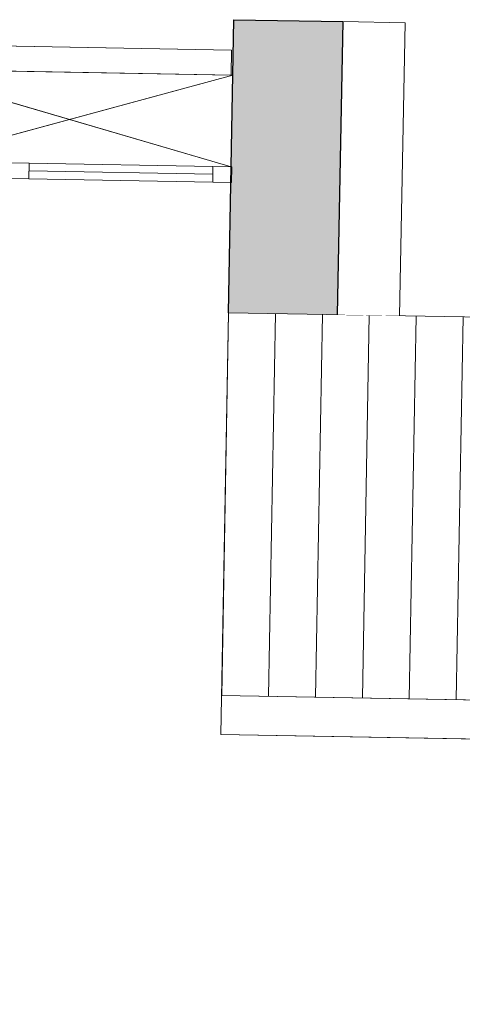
# Model space of a CAD drawing. Header units: millimetres. Extents: x -13022 to 1371524, y -38729 to 632593.
# Tile 197 of 256: x 1007712 to 1009128, y 6819 to 9968. Entities that reach past the tile are written whole.
import ezdxf

# ---------------------------------------------------------------- set-up
doc = ezdxf.new("R2010")
doc.units = ezdxf.units.MM
doc.header["$LTSCALE"] = 35
doc.set_wipeout_variables(frame=1)
doc.linetypes.add('DASHED', pattern=[200, 100, -100])
doc.linetypes.add('DIVIDE', pattern=[1250, 862.5, -112.5, 25, -112.5, 25, -112.5])
for name, color, linetype in [('LAYER102', 1, 'Continuous'), ('LAYER111', 7, 'Continuous'), ('LAYER22', 7, 'Continuous'), ('LAYER27', 7, 'Continuous'), ('LAYER28', 7, 'Continuous'), ('LAYER30', 7, 'Continuous')]:
    doc.layers.add(name, color=color, linetype=linetype)
doc.styles.get("Standard").update_dxf_attribs({"font": 'simplex.shx'})
doc.dimstyles.new('~R----C~', dxfattribs={"dimtxt": 162, "dimasz": 180, "dimexe": 0.18, "dimexo": 0.0625, "dimgap": 16.2, "dimtad": 1, "dimdec": 0, "dimzin": 0, "dimdsep": 46, "dimtxsty": 'Standard', "dimcen": 0.09, "dimse1": 1, "dimse2": 1, "dimclrd": 7, "dimadec": 0, "dimazin": 0, "dimtfac": 1, "dimtdec": 4, "dimtmove": 0, "dimatfit": 3, "dimfxl": 1, "dimtolj": 1, "dimtzin": 0, "dimlwd": 13, "dimarcsym": 0})

# ---------------------------------------------------------------- blocks, each defined once
blk = doc.blocks.new('*D134')
at = {"layer": 'Defpoints', "color": 0, "linetype": 'Continuous', "transparency": 16777216}
for p in [(1008357.8, 7795.2), (1007635, 6871.1), (1008311.3, 5211.1)]:
    blk.add_point(p, dxfattribs=at)
at = {"layer": 'LAYER102', "color": 7, "linetype": 'Continuous', "lineweight": 13, "transparency": 16777216}
blk.add_line((1007785.4, 5220.5), (1008131.3, 5214.3), dxfattribs=at)
at = {"layer": 'LAYER102', "color": 7, "linetype": 'Continuous', "transparency": 16777216}
for points in [[(1007785.9, 5250.5), (1007784.8, 5190.5), (1007605.4, 5223.8)], [(1008131.8, 5244.3), (1008130.8, 5184.3), (1008311.3, 5211.1)]]:
    blk.add_solid(points, dxfattribs=at)
at = {"layer": 'LAYER102', "color": 0, "linetype": 'Continuous', "transparency": 16777216, "insert": (1007960.1, 5314.6), "char_height": 162, "attachment_point": 5, "rotation": 358.9686}
blk.add_mtext('\\A1;706', dxfattribs=at)
blk = doc.blocks.new('*D135')
at = {"layer": 'Defpoints', "color": 0, "linetype": 'Continuous', "transparency": 16777216}
for p in [(1008357.8, 7795.2), (1028082.8, 7447.9), (1028036.1, 4856)]:
    blk.add_point(p, dxfattribs=at)
at = {"layer": 'LAYER102', "color": 7, "linetype": 'Continuous', "lineweight": 13, "transparency": 16777216}
blk.add_line((1008491.2, 5207.8), (1027856.2, 4859.2), dxfattribs=at)
at = {"layer": 'LAYER102', "color": 7, "linetype": 'Continuous', "transparency": 16777216}
for points in [[(1008491.8, 5237.8), (1008490.7, 5177.8), (1008311.3, 5211.1)], [(1027856.7, 4889.2), (1027855.6, 4829.2), (1028036.1, 4856)]]:
    blk.add_solid(points, dxfattribs=at)
at = {"layer": 'LAYER102', "color": 0, "linetype": 'Continuous', "transparency": 16777216, "insert": (1018175.4, 5130.7), "char_height": 162, "attachment_point": 5, "rotation": 358.9686}
blk.add_mtext('\\A1;19728', dxfattribs=at)
blk = doc.blocks.new('*D138')
at = {"layer": 'Defpoints', "color": 0, "linetype": 'Continuous', "transparency": 16777216}
for p in [(1028082.8, 7447.9), (1007635, 6871.1), (1084193.3, 6437.7)]:
    blk.add_point(p, dxfattribs=at)
at = {"layer": 'LAYER102', "color": 7, "linetype": 'Continuous', "lineweight": 13, "transparency": 16777216}
blk.add_line((1084179.6, 5673.1), (1084190.1, 6257.8), dxfattribs=at)
at = {"layer": 'LAYER102', "color": 7, "linetype": 'Continuous', "transparency": 16777216}
for points in [[(1084160.1, 6258.3), (1084220.1, 6257.2), (1084193.3, 6437.7)], [(1084149.6, 5673.6), (1084209.6, 5672.6), (1084176.3, 5493.1)]]:
    blk.add_solid(points, dxfattribs=at)
at = {"layer": 'LAYER102', "color": 0, "linetype": 'Continuous', "transparency": 16777216, "insert": (1084087.6, 5967.2), "char_height": 162, "attachment_point": 5, "rotation": 88.9686}
blk.add_mtext('\\A1;945', dxfattribs=at)

msp = doc.modelspace()

# ---------------------------------------------------------------- hatches: boundary and pattern name
at = {"layer": 'LAYER27', "linetype": 'Continuous', "lineweight": 13}
h = msp.add_hatch(dxfattribs=at)
h.set_pattern_fill("~A--G'+~", angle=-1.031367, style=0, pattern_type=0)
h.set_pattern_definition([(88.9686, (1008357.94, 7807), (-149.9757, 2.7), [])])
h.paths.add_polyline_path([(1008357.937, 7807.003), (1008379.974, 9031.102), (1017250.599, 8871.407), (1017228.562, 7647.308)], flags=0)

# ---------------------------------------------------------------- linework, layer by layer
at = {"layer": 'LAYER22', "color": 7, "linetype": 'Continuous', "lineweight": 18}
for points in [[(1008379.974, 9031.102), (1008355.687, 7682.024), (1017226.312, 7522.328), (1017250.599, 8871.407)], [(1008357.937, 7807.003), (1017228.562, 7647.308)]]:
    msp.add_lwpolyline(points, dxfattribs=at)
at = {"layer": 'LAYER22', "color": 7, "linetype": 'DIVIDE', "lineweight": 18}
msp.add_lwpolyline([(1008379.974, 9031.102), (1017250.599, 8871.407)], dxfattribs=at)
at = {"layer": 'LAYER22', "color": 7, "linetype": 'DASHED', "lineweight": 18}
msp.add_lwpolyline([(1008357.937, 7807.003), (1017228.562, 7647.308)], dxfattribs=at)
at = {"layer": 'LAYER28', "color": 7, "linetype": 'Continuous', "lineweight": 18}
msp.add_lwpolyline([(1008389.911, 9871.278), (1007242.035, 9891.943), (1007234.991, 9500.701), (1007314.978, 9499.261), (1007320.582, 9810.516), (1008388.471, 9791.291)], close=True, dxfattribs=at)
at = {"layer": 'LAYER28', "color": 7, "linetype": 'DASHED', "lineweight": 18}
msp.add_lwpolyline([(1008389.911, 9871.278), (1007242.035, 9891.943), (1007234.991, 9500.701), (1007314.978, 9499.261), (1007320.582, 9810.516), (1008388.471, 9791.291)], close=True, dxfattribs=at)
at = {"layer": 'LAYER28', "color": 7, "linetype": 'Continuous', "lineweight": 18}
msp.add_lwpolyline([(1007513.209, 9551.944), (1008393.783, 9791.195), (1007320.582, 9810.516), (1008388.129, 9497.945)], dxfattribs=at)
at = {"layer": 'LAYER28', "color": 7, "linetype": 'DASHED', "lineweight": 18}
msp.add_lwpolyline([(1007513.209, 9551.944), (1008393.783, 9791.195), (1007320.582, 9810.516), (1008388.129, 9497.945)], dxfattribs=at)
at = {"layer": 'LAYER30', "color": 7, "linetype": 'Continuous', "lineweight": 18}
for points in [[(1007682.555, 9510.647), (1007742.546, 9509.567), (1007741.646, 9459.575), (1007681.655, 9460.655)], [(1008330.138, 9498.989), (1008390.128, 9497.909), (1008389.228, 9447.917), (1008329.238, 9448.997)]]:
    msp.add_lwpolyline(points, close=True, dxfattribs=at)
for points in [[(1007742.096, 9484.571), (1008329.688, 9473.993)], [(1007742.546, 9509.567), (1008330.138, 9498.989)], [(1007741.646, 9459.575), (1008329.238, 9448.997)]]:
    msp.add_lwpolyline(points, dxfattribs=at)

# ---------------------------------------------------------------- dimensions: what is measured, and where the dimension line sits
at = {"layer": 'LAYER102', "color": 7, "linetype": 'Continuous'}
for base, p1, p2, angle, picture, middle in [((1008311.266, 5211.056), (1007635.036, 6871.075), (1008357.788, 7795.231), 358.968633, '*D134', (1007960.072, 5314.594)), ((1028036.132, 4855.955), (1008357.788, 7795.231), (1028082.793, 7447.863), 358.968633, '*D135', (1018175.448, 5130.689)), ((1084193.326, 6437.722), (1007635.036, 6871.075), (1028082.793, 7447.863), 88.968633, '*D138', (1084087.639, 5967.173))]:
    dim = msp.add_linear_dim(base=base, p1=p1, p2=p2, angle=angle, dimstyle='~R----C~', dxfattribs=at)
    dim.commit()
    dim.dimension.update_dxf_attribs({"geometry": picture, "text_midpoint": middle})

# ---------------------------------------------------------------- next in the draw order: wipeouts: each hides what was drawn before it
at = {"linetype": 'Continuous'}
msp.add_wipeout([(1008927.008, 9021.113), (1008727.04, 9024.713), (1008745.229, 9962.1), (1008945.191, 9958.219)], dxfattribs=at).dxf.layer = 'LAYER111'

# ---------------------------------------------------------------- next in the draw order: hatches: boundary and pattern name
at = {"layer": 'LAYER111', "linetype": 'Continuous', "lineweight": 5}
msp.add_hatch(color=254, dxfattribs=at).paths.add_polyline_path([(1008379.974, 9031.102), (1008396.41, 9968.38), (1008745.229, 9962.1), (1008727.043, 9024.854)], flags=0)

# ---------------------------------------------------------------- next in the draw order: linework, layer by layer
at = {"layer": 'LAYER102', "color": 7, "linetype": 'Continuous', "lineweight": 18}
for points in [[(1008727.04, 9024.713), (1008745.229, 9962.1)], [(1008745.229, 9962.1), (1008945.191, 9958.219)], [(1008945.191, 9958.219), (1008927.008, 9021.113)]]:
    msp.add_lwpolyline(points, dxfattribs=at)
at = {"layer": 'LAYER102', "color": 7, "linetype": 'DASHED', "lineweight": 18}
for points in [[(1008727.04, 9024.713), (1008745.229, 9962.1)], [(1008745.229, 9962.1), (1008945.191, 9958.219)], [(1008945.191, 9958.219), (1008927.008, 9021.113)]]:
    msp.add_lwpolyline(points, dxfattribs=at)
at = {"layer": 'LAYER22', "color": 7, "linetype": 'DASHED', "lineweight": 18}
msp.add_lwpolyline([(1008379.974, 9031.102), (1008355.687, 7682.024), (1017226.312, 7522.328), (1017250.599, 8871.407)], dxfattribs=at)
at = {"layer": 'LAYER28', "color": 7, "linetype": 'Continuous', "lineweight": 25}
msp.add_lwpolyline([(1008379.974, 9031.102), (1008396.41, 9968.38), (1008745.229, 9962.1), (1008727.043, 9024.854)], dxfattribs=at)

doc.saveas('drawing.dxf')
